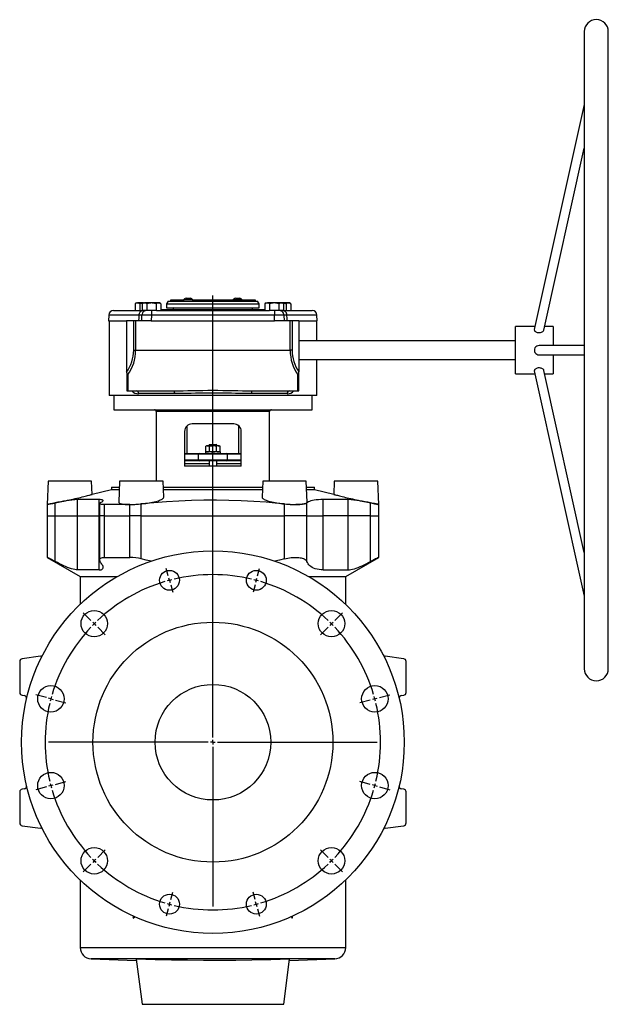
# Model space of a CAD drawing. Extents: x -1180 to 540, y -196 to 1688.
# Tile 3 of 3: x -83 to 540, y 645 to 1688. Entities that reach past the tile are written whole.
import ezdxf

# ---------------------------------------------------------------- set-up
doc = ezdxf.new("R2010")
doc.units = 0
doc.layers.get('0').update_dxf_attribs({"linetype": 'CONTINUOUS'})
doc.layers.add('FORMAT', color=7, linetype='CONTINUOUS')

# ---------------------------------------------------------------- blocks, each defined once
blk = doc.blocks.new('SW_CENTERMARKSYMBOL_1')
at = {"layer": 'FORMAT', "color": 0}
for p, q in [((45.9, -166.5), (45.9, 301.7)), ((-1.3, 4.8), (-3.4, 12.6)), ((93.2, 4.8), (95.2, 12.6)), ((0, 0), (-0.6, 2.4)), ((0, 0), (0.6, -2.4)), ((91.9, 0), (91.2, -2.4)), ((91.9, 0), (92.5, 2.4)), ((1.3, -4.8), (3.4, -12.6)), ((90.6, -4.8), (88.5, -12.6)), ((-83.1, -42.4), (-91.2, -34.3)), ((175, -42.4), (183.1, -34.3)), ((-79.6, -45.9), (-81.3, -44.2)), ((-79.6, -45.9), (-77.8, -47.7)), ((-76, -49.5), (-67.9, -57.6)), ((167.9, -49.5), (159.8, -57.6)), ((171.5, -45.9), (169.7, -47.7)), ((171.5, -45.9), (173.2, -44.2)), ((-130.3, -124.2), (-141.4, -121.2)), ((-125.5, -125.5), (-127.9, -124.9)), ((217.4, -125.5), (219.8, -124.9)), ((222.2, -124.2), (233.3, -121.2)), ((-125.5, -125.5), (-123.1, -126.2)), ((-120.7, -126.8), (-109.6, -129.8)), ((212.6, -126.8), (201.5, -129.8)), ((217.4, -125.5), (215, -126.2)), ((40.9, -171.5), (-128, -171.5)), ((45.9, -171.5), (43.4, -171.5)), ((45.9, -171.5), (45.9, -169)), ((45.9, -171.5), (45.9, -174)), ((45.9, -171.5), (48.4, -171.5)), ((45.9, -176.5), (45.9, -345.4)), ((50.9, -171.5), (219.9, -171.5)), ((-130.3, -218.7), (-141.4, -221.7)), ((-125.5, -217.4), (-127.9, -218)), ((-125.5, -217.4), (-123.1, -216.7)), ((-120.7, -216.1), (-109.6, -213.1)), ((212.6, -216.1), (201.5, -213.1)), ((217.4, -217.4), (215, -216.7)), ((217.4, -217.4), (219.8, -218)), ((222.2, -218.7), (233.3, -221.7)), ((-76, -293.4), (-67.9, -285.3)), ((167.9, -293.4), (159.8, -285.3)), ((-83.1, -300.5), (-91.2, -308.6)), ((-79.6, -297), (-81.3, -298.7)), ((-79.6, -297), (-77.8, -295.2)), ((171.5, -297), (169.7, -295.2)), ((171.5, -297), (173.2, -298.7)), ((175, -300.5), (183.1, -308.6)), ((1.3, -338.1), (3.4, -330.3)), ((90.6, -338.1), (88.5, -330.3)), ((0, -342.9), (-0.6, -345.3)), ((0, -342.9), (0.6, -340.5)), ((91.9, -342.9), (91.2, -340.5)), ((91.9, -342.9), (92.5, -345.3)), ((-1.3, -347.7), (-3.4, -355.5)), ((93.2, -347.7), (95.2, -355.5))]:
    blk.add_line(p, q, dxfattribs=at)
for start, end in [(105, 105.807), (104.193, 105), (76.614, 103.386), (75, 75.807), (74.193, 75), (106.614, 133.386), (46.614, 73.386), (136.614, 163.386), (135, 135.807), (134.193, 135), (45, 45.807), (44.193, 45), (16.614, 43.386), (164.193, 165), (15, 15.807), (166.614, 193.386), (165, 165.807), (14.193, 15), (346.614, 13.386), (194.193, 195), (195, 195.807), (344.193, 345), (345, 345.807), (196.614, 223.386), (316.614, 343.386), (224.193, 225), (225, 225.807), (226.614, 253.386), (286.614, 313.386), (314.193, 315), (315, 315.807), (254.193, 255), (255, 255.807), (284.193, 285), (285, 285.807), (256.614, 283.386)]:
    blk.add_arc((45.9, -171.5), 177.5, start, end, dxfattribs=at)

msp = doc.modelspace()

# ---------------------------------------------------------------- linework, layer by layer
at = {"color": 7, "linetype": 'CONTINUOUS'}
for p, q in [((514.9, 1675), (514.9, 1000.4)), ((540.3, 1000.4), (540.3, 1675)), ((514.9, 1597.9), (462, 1359.6)), ((472.2, 1359), (514.9, 1551.7)), ((40.8, 1387.7), (39.4, 1386.9)), ((39.4, 1386.9), (39.4, 1379.7)), ((40.8, 1387.7), (41.9, 1387.7)), ((48.3, 1387.7), (41.9, 1387.7)), ((44.3, 1386.9), (44.3, 1379.7)), ((48.3, 1387.7), (46.9, 1386.9)), ((46.9, 1386.9), (46.9, 1379.7)), ((48.3, 1387.7), (49.4, 1387.7)), ((56.8, 1387.7), (49.4, 1387.7)), ((51.8, 1386.9), (51.8, 1379.7)), ((64.1, 1387.7), (56.8, 1387.7)), ((61.7, 1386.9), (61.7, 1379.7)), ((65.3, 1387.7), (64.1, 1387.7)), ((66.6, 1386.9), (65.3, 1387.7)), ((66.6, 1386.9), (66.6, 1379.7)), ((74.5, 1389.7), (72.8, 1386.7)), ((72.8, 1386.7), (72.8, 1382.7)), ((72.8, 1386.7), (170.8, 1386.7)), ((74.5, 1389.7), (169, 1389.7)), ((76.8, 1390.7), (76.8, 1389.7)), ((90.6, 1390.7), (76.8, 1390.7)), ((90.6, 1390.9), (90.6, 1389.7)), ((100.6, 1390.9), (90.6, 1390.9)), ((94.4, 1392.6), (93.3, 1392.6)), ((96.7, 1392.6), (94.4, 1392.6)), ((97.9, 1392.6), (96.7, 1392.6)), ((100.6, 1389.7), (100.6, 1390.9)), ((162.9, 1390.7), (100.6, 1390.7)), ((142.9, 1390.9), (142.9, 1390.7)), ((152.9, 1390.9), (142.9, 1390.9)), ((146.8, 1392.6), (145.6, 1392.6)), ((149.1, 1392.6), (146.8, 1392.6)), ((150.2, 1392.6), (149.1, 1392.6)), ((152.9, 1390.7), (152.9, 1390.9)), ((162.9, 1390.7), (162.9, 1389.7)), ((166.8, 1390.7), (162.9, 1390.7)), ((166.8, 1389.7), (166.8, 1390.7)), ((170.8, 1386.7), (169, 1389.7)), ((170.8, 1382.7), (170.8, 1386.7)), ((178.3, 1387.7), (176.9, 1386.9)), ((176.9, 1386.9), (176.9, 1379.7)), ((178.3, 1387.7), (179.4, 1387.7)), ((186.8, 1387.7), (179.4, 1387.7)), ((181.8, 1386.9), (181.8, 1379.7)), ((194.1, 1387.7), (186.8, 1387.7)), ((191.7, 1386.9), (191.7, 1379.7)), ((195.3, 1387.7), (194.1, 1387.7)), ((196.6, 1386.9), (195.3, 1387.7)), ((201.6, 1387.7), (195.3, 1387.7)), ((196.6, 1386.9), (196.6, 1379.7)), ((199.2, 1386.9), (199.2, 1379.7)), ((202.8, 1387.7), (201.6, 1387.7)), ((204.1, 1386.9), (202.8, 1387.7)), ((204.1, 1386.9), (204.1, 1379.7)), ((16.6, 1379.7), (46.9, 1379.7)), ((51.8, 1379.7), (46.9, 1379.7)), ((61.7, 1379.7), (51.8, 1379.7)), ((61.9, 1379.7), (61.7, 1379.7)), ((61.9, 1379.7), (181.7, 1379.7)), ((66.6, 1380.7), (176.9, 1380.7)), ((72.8, 1382.7), (170.8, 1382.7)), ((80.3, 1382.7), (79.8, 1382.2)), ((79.8, 1382.2), (79.8, 1380.7)), ((163.8, 1382.2), (79.8, 1382.2)), ((163.8, 1382.2), (163.3, 1382.7)), ((163.8, 1380.7), (163.8, 1382.2)), ((181.8, 1379.7), (181.7, 1379.7)), ((191.7, 1379.7), (181.8, 1379.7)), ((196.6, 1379.7), (191.7, 1379.7)), ((196.6, 1379.7), (226.9, 1379.7)), ((11.6, 1374.8), (11.4, 1368.7)), ((11.4, 1368.7), (30.4, 1368.7)), ((11.8, 1368.7), (11.8, 1289.7)), ((30.4, 1368.7), (30.4, 1314.3)), ((37.9, 1368.7), (30.4, 1368.7)), ((40, 1368.7), (37.9, 1368.7)), ((53.6, 1368.7), (40, 1368.7)), ((46.4, 1368.7), (46.6, 1374.8)), ((56.4, 1368.7), (53.6, 1368.7)), ((56.4, 1368.7), (187.1, 1368.7)), ((189.9, 1368.7), (187.1, 1368.7)), ((203.5, 1368.7), (189.9, 1368.7)), ((196.9, 1374.8), (197.1, 1368.7)), ((205.6, 1368.7), (203.5, 1368.7)), ((212.8, 1368.7), (205.6, 1368.7)), ((212.8, 1368.7), (212.8, 1314.9)), ((212.8, 1368.7), (232.1, 1368.7)), ((231.8, 1347.7), (231.8, 1368.7)), ((232.1, 1368.7), (231.9, 1374.8)), ((462.7, 1362.7), (442.1, 1362.7)), ((442.1, 1312.7), (442.1, 1362.7)), ((482.1, 1362.7), (473, 1362.7)), ((482.1, 1362.7), (482.1, 1342.7)), ((442.1, 1347.7), (212.8, 1347.7)), ((514.9, 1342.7), (467, 1342.7)), ((212.8, 1327.7), (442.1, 1327.7)), ((231.8, 1289.7), (231.8, 1327.7)), ((467, 1332.7), (514.9, 1332.7)), ((482.1, 1332.7), (482.1, 1312.7)), ((212.8, 1312.1), (212.8, 1314.9)), ((462, 1315.7), (514.9, 1077.4)), ((514.9, 1123.6), (472.2, 1316.3)), ((30.8, 1312.9), (30.8, 1312.1)), ((30.8, 1312.1), (30.8, 1311.6)), ((30.8, 1311.6), (30.8, 1294.8)), ((212.8, 1311.6), (212.8, 1312.1)), ((212.8, 1294.8), (212.8, 1311.6)), ((442.1, 1312.7), (462.7, 1312.7)), ((473, 1312.7), (482.1, 1312.7)), ((31.8, 1294.7), (80, 1294.7)), ((163.5, 1294.7), (211.8, 1294.7)), ((121.8, 1289.7), (11.8, 1289.7)), ((16.8, 1289.7), (16.8, 1274.7)), ((231.8, 1289.7), (121.8, 1289.7)), ((226.8, 1274.7), (226.8, 1289.7)), ((16.8, 1274.7), (226.8, 1274.7)), ((61.8, 1272.7), (61.8, 1198.9)), ((181.8, 1198.9), (181.8, 1272.7)), ((91.8, 1251.7), (91.8, 1215)), ((94.3, 1257.5), (94.3, 1228.5)), ((143.8, 1259.7), (99.8, 1259.7)), ((149.3, 1228.5), (149.3, 1257.5)), ((151.8, 1215), (151.8, 1251.7)), ((115.3, 1236.6), (114.3, 1236)), ((114.3, 1230.6), (114.3, 1236)), ((114.3, 1230.6), (115.3, 1230.1)), ((115.3, 1236.6), (116.1, 1236.6)), ((116.1, 1236.6), (121.7, 1236.6)), ((118.3, 1238), (117.8, 1237.5)), ((117.8, 1237.5), (117.8, 1236.6)), ((125.8, 1237.5), (117.8, 1237.5)), ((118, 1230.6), (118, 1236)), ((118.3, 1238), (125.3, 1238)), ((127.4, 1236.6), (121.7, 1236.6)), ((125.8, 1237.5), (125.3, 1238)), ((125.5, 1230.6), (125.5, 1236)), ((125.8, 1236.6), (125.8, 1237.5)), ((127.4, 1236.6), (128.3, 1236.6)), ((129.3, 1236), (128.3, 1236.6)), ((128.3, 1230.1), (129.3, 1230.6)), ((129.3, 1230.6), (129.3, 1236)), ((91.8, 1228.5), (107.2, 1228.5)), ((107.2, 1220.5), (91.8, 1220.5)), ((107.2, 1228.5), (136.3, 1228.5)), ((136.3, 1220.5), (107.2, 1220.5)), ((113.8, 1230.1), (113.8, 1228.5)), ((129.8, 1230.1), (113.8, 1230.1)), ((117.8, 1220.5), (117.8, 1215)), ((125.8, 1215), (125.8, 1220.5)), ((129.8, 1228.5), (129.8, 1230.1)), ((136.3, 1228.5), (151.8, 1228.5)), ((151.8, 1220.5), (136.3, 1220.5)), ((151.8, 1215), (91.8, 1215)), ((-52.7, 1198.9), (-53.7, 1174.4)), ((-6.7, 1198.9), (-52.7, 1198.9)), ((-6.2, 1185.1), (-6.7, 1198.9)), ((14.3, 1189.7), (-6.2, 1185.1)), ((14.3, 1192.7), (14.3, 1189.7)), ((14.3, 1192.7), (22.8, 1192.7)), ((22.6, 1189.7), (14.3, 1189.7)), ((23, 1198.9), (22.1, 1176.8)), ((69, 1198.9), (23, 1198.9)), ((69.7, 1182.1), (69, 1198.9)), ((69.3, 1192.7), (174.3, 1192.7)), ((174.1, 1189.7), (69.4, 1189.7)), ((174.5, 1198.9), (173.8, 1182.1)), ((220.5, 1198.9), (174.5, 1198.9)), ((221.4, 1176.8), (220.5, 1198.9)), ((220.8, 1192.7), (229.3, 1192.7)), ((229.3, 1189.7), (220.9, 1189.7)), ((229.3, 1189.7), (229.3, 1192.7)), ((249.7, 1185.1), (229.3, 1189.7)), ((250.3, 1198.9), (249.7, 1185.1)), ((296.3, 1198.9), (250.3, 1198.9)), ((297.3, 1174.4), (296.3, 1198.9)), ((1.4, 1179.5), (-21.5, 1179.5)), ((265, 1179.5), (238.6, 1179.5)), ((-53.7, 1174.4), (-53.7, 1162.4)), ((1.9, 1175.4), (1.9, 1162.4)), ((34, 1174.4), (7.1, 1174.4)), ((297.3, 1162.4), (297.3, 1174.4)), ((-53.7, 1162.4), (-53.7, 1118.4)), ((1.9, 1162.4), (1.9, 1115.6)), ((297.3, 1118.4), (297.3, 1162.4)), ((-53.7, 1118.4), (-18.7, 1098.1)), ((7.1, 1118.4), (34, 1118.4)), ((262.3, 1098.1), (297.3, 1118.4)), ((1.4, 1105.1), (-21.5, 1105.1)), ((238.6, 1105.1), (265, 1105.1)), ((-18.7, 1098.1), (-18.7, 1068.5)), ((-18.7, 1098.1), (20.7, 1098.1)), ((222.8, 1098.1), (262.3, 1098.1)), ((262.3, 1068.5), (262.3, 1098.1)), ((-60.6, 1013.7), (-80.1, 1011.1)), ((323.6, 1011.1), (304.1, 1013.7)), ((-82.7, 1008.1), (-82.7, 975.3)), ((326.3, 975.3), (326.3, 1008.1)), ((-80.1, 972.3), (-78, 972)), ((321.6, 972), (323.6, 972.3)), ((-82.7, 870), (-82.7, 837.2)), ((-78, 873.3), (-80.1, 873)), ((323.6, 873), (321.6, 873.3)), ((326.3, 837.2), (326.3, 870)), ((-80.1, 834.2), (-60.6, 831.6)), ((304.1, 831.6), (323.6, 834.2)), ((-18.7, 776.8), (-18.7, 705.2)), ((262.3, 705.2), (262.3, 776.8)), ((37.4, 738.6), (37.5, 736.3)), ((37.5, 736.3), (38.4, 738.1)), ((37.5, 736.3), (39.1, 737.8)), ((204.5, 737.8), (206, 736.3)), ((206, 736.3), (205.1, 738.1)), ((206, 736.3), (206.1, 738.6)), ((-7.2, 693.3), (40.6, 691.6)), ((40.5, 692.8), (46.8, 645.2)), ((196.8, 645.2), (203, 692.8)), ((202.9, 691.6), (250.7, 693.3)), ((46.8, 645.2), (196.8, 645.2))]:
    msp.add_line(p, q, dxfattribs=at)
at = {"color": 8, "linetype": 'CONTINUOUS'}
for p, q in [((56.6, 1379.7), (56.6, 1374.8)), ((186.9, 1379.7), (186.9, 1374.8)), ((43.7, 1374.8), (11.6, 1374.8)), ((37.9, 1337.7), (37.9, 1368.7)), ((40, 1368.7), (40, 1337.7)), ((56.6, 1374.8), (56.4, 1368.7)), ((186.9, 1374.8), (56.6, 1374.8)), ((187.1, 1368.7), (186.9, 1374.8)), ((231.9, 1374.8), (199.8, 1374.8)), ((203.5, 1337.7), (203.5, 1368.7)), ((205.6, 1368.7), (205.6, 1337.7)), ((37.9, 1337.7), (40, 1337.7)), ((40, 1337.7), (203.5, 1337.7)), ((205.6, 1337.7), (203.5, 1337.7)), ((31.8, 1311.5), (31.8, 1294.7)), ((211.8, 1294.7), (211.8, 1311.5)), ((81.1, 1291.7), (43.1, 1291.7)), ((200.4, 1291.7), (162.4, 1291.7)), ((181.8, 1272.7), (61.8, 1272.7)), ((106.4, 1227.5), (91.8, 1227.5)), ((91.8, 1221.5), (106.4, 1221.5)), ((137.1, 1227.5), (106.4, 1227.5)), ((106.4, 1221.5), (106.4, 1227.5)), ((106.4, 1221.5), (137.1, 1221.5)), ((137.1, 1221.5), (137.1, 1227.5)), ((151.8, 1227.5), (137.1, 1227.5)), ((137.1, 1221.5), (151.8, 1221.5)), ((117.8, 1217.5), (91.8, 1217.5)), ((151.8, 1217.5), (125.8, 1217.5)), ((-21.5, 1162.4), (-21.5, 1179.5)), ((1.4, 1162.4), (1.4, 1179.5)), ((238.6, 1162.4), (238.6, 1179.5)), ((265, 1162.4), (265, 1179.5)), ((-45.2, 1162.4), (-45.2, 1176.1)), ((7.1, 1162.4), (7.1, 1174.4)), ((34, 1162.4), (34, 1174.4)), ((46, 1162.4), (46, 1175)), ((197.5, 1162.4), (197.5, 1175)), ((221.1, 1162.4), (221.1, 1176.1)), ((288.7, 1162.4), (288.7, 1176.1)), ((-53.7, 1162.4), (-45.2, 1162.4)), ((-45.2, 1114), (-45.2, 1162.4)), ((-45.2, 1162.4), (-21.5, 1162.4)), ((-21.5, 1105.1), (-21.5, 1162.4)), ((-21.5, 1162.4), (1.4, 1162.4)), ((1.4, 1105.1), (1.4, 1162.4)), ((1.9, 1162.4), (1.4, 1162.4)), ((7.1, 1162.4), (1.9, 1162.4)), ((7.1, 1162.4), (34, 1162.4)), ((7.1, 1118.4), (7.1, 1162.4)), ((46, 1162.4), (34, 1162.4)), ((34, 1118.4), (34, 1162.4)), ((46, 1116.7), (46, 1162.4)), ((46, 1162.4), (197.5, 1162.4)), ((197.5, 1116.7), (197.5, 1162.4)), ((221.1, 1162.4), (197.5, 1162.4)), ((221.1, 1114), (221.1, 1162.4)), ((221.1, 1162.4), (238.6, 1162.4)), ((238.6, 1105.1), (238.6, 1162.4)), ((265, 1162.4), (238.6, 1162.4)), ((265, 1105.1), (265, 1162.4)), ((288.7, 1162.4), (265, 1162.4)), ((288.7, 1114), (288.7, 1162.4)), ((288.7, 1162.4), (297.3, 1162.4)), ((-18.7, 705.2), (121.8, 705.2)), ((121.8, 705.2), (262.3, 705.2)), ((250.7, 693.3), (-7.2, 693.3))]:
    msp.add_line(p, q, dxfattribs=at)
at = {"color": 8, "linetype": 'CONTINUOUS', "flags": 128}
for points in [[(43.7, 1374.8), (43.7, 1375.4), (43.8, 1376), (43.9, 1376.6), (44.1, 1377.1), (44.3, 1377.6), (44.6, 1378), (44.9, 1378.5), (45.2, 1378.8), (45.6, 1379.1), (46, 1379.3), (46.4, 1379.5), (46.8, 1379.6), (47.2, 1379.7)], [(196.3, 1379.7), (196.7, 1379.6), (197.1, 1379.5), (197.5, 1379.3), (197.9, 1379.1), (198.3, 1378.8), (198.6, 1378.5), (198.9, 1378), (199.2, 1377.6), (199.4, 1377.1), (199.6, 1376.6), (199.7, 1376), (199.8, 1375.4), (199.8, 1374.8)], [(43.5, 1368.7), (43.6, 1372.1), (43.7, 1374.8)], [(199.8, 1374.8), (200, 1371.4), (200, 1368.7)], [(80, 1294.7), (85.1, 1294.7), (90.2, 1294.8), (95.4, 1294.9), (100.6, 1295), (105.9, 1295.1), (111.1, 1295.2), (116.3, 1295.3), (121.6, 1295.3), (126.9, 1295.3), (132.2, 1295.2), (137.5, 1295.1), (142.8, 1295), (148, 1294.9), (153.2, 1294.8), (158.4, 1294.7), (163.5, 1294.7)], [(80, 1294.7), (80.2, 1294.6), (80.3, 1294.5), (80.5, 1294.3), (80.6, 1294.1), (80.8, 1293.8), (80.9, 1293.4), (81, 1293), (81, 1292.6), (81.1, 1292.1), (81.1, 1291.7)], [(163.5, 1294.7), (163.3, 1294.6), (163.2, 1294.5), (163, 1294.3), (162.9, 1294.1), (162.7, 1293.8), (162.6, 1293.4), (162.5, 1293), (162.5, 1292.6), (162.4, 1292.1), (162.4, 1291.7)], [(162.4, 1291.7), (158.3, 1291.7), (154.2, 1291.8), (150, 1291.8), (145.8, 1292), (141.6, 1292.1), (137.3, 1292.2), (132.2, 1292.3), (127.1, 1292.3), (121.9, 1292.4), (116.8, 1292.3), (112.2, 1292.3), (107.7, 1292.2), (103.2, 1292.1), (98.7, 1292), (94.2, 1291.9), (89.8, 1291.8), (85.4, 1291.7), (81.1, 1291.7)]]:
    msp.add_lwpolyline(points, dxfattribs=at)
at = {"color": 7, "linetype": 'CONTINUOUS', "flags": 128}
for points in [[(462.1, 1359.6), (462, 1359.3), (462.1, 1358.9), (462.3, 1358.4), (462.6, 1358), (463.1, 1357.6), (463.6, 1357.2), (464.3, 1356.9), (465, 1356.6), (465.8, 1356.5), (466.4, 1356.4), (467, 1356.4)], [(467, 1356.4), (467.9, 1356.4), (468.7, 1356.6), (469.5, 1356.8), (470.3, 1357.1), (470.9, 1357.5), (471.5, 1357.9), (471.8, 1358.4), (472.1, 1358.8), (472.1, 1359)], [(472.1, 1316.3), (472.1, 1316.4), (472, 1316.8), (471.7, 1317.2), (471.2, 1317.6), (470.7, 1317.9), (470.1, 1318.3), (469.3, 1318.6), (468.5, 1318.8), (467.6, 1318.9), (466.8, 1318.9), (465.9, 1318.9), (465.1, 1318.7), (464.3, 1318.4), (463.7, 1318.1), (463.1, 1317.7), (462.6, 1317.3), (462.3, 1316.9), (462.1, 1316.4), (462, 1316), (462.1, 1315.7)], [(-53.7, 1174.4), (-53.7, 1174.4), (-53.6, 1174.4), (-53.4, 1174.4), (-53.1, 1174.5), (-52.6, 1174.6), (-52, 1174.7), (-51.1, 1174.9), (-50.1, 1175.1), (-49, 1175.3), (-47.8, 1175.5), (-46.4, 1175.8), (-45, 1176.1), (-43.4, 1176.4), (-41.7, 1176.8), (-39.9, 1177.1), (-38.1, 1177.5), (-36.2, 1177.9), (-34.3, 1178.3), (-32.2, 1178.8), (-30.2, 1179.2), (-28.2, 1179.7), (-26.2, 1180.1), (-24.2, 1180.6), (-22.2, 1181.1), (-20.3, 1181.5), (-18.5, 1181.9), (-16.7, 1182.4), (-15, 1182.8), (-13.5, 1183.2), (-12.1, 1183.5), (-10.8, 1183.8), (-9.6, 1184.2), (-8.7, 1184.4), (-7.9, 1184.6), (-7.2, 1184.8), (-6.7, 1184.9), (-6.3, 1185), (-6.2, 1185.1)], [(3.5, 1176.8), (4.4, 1177.2), (5, 1177.7), (5.4, 1178.1), (5.6, 1178.4), (5.6, 1178.6), (5.4, 1178.8), (5.1, 1179), (4.7, 1179.2), (4.1, 1179.3), (3.4, 1179.4), (2.6, 1179.5), (1.4, 1179.5)], [(34, 1174.4), (35.6, 1174.4), (37.3, 1174.4), (39, 1174.5), (40.9, 1174.6), (42.8, 1174.7), (44.8, 1174.9), (46.7, 1175.1), (48.7, 1175.3), (50.6, 1175.5), (52.5, 1175.8), (54.4, 1176.1), (56.2, 1176.4), (58, 1176.8), (59.6, 1177.1), (61.2, 1177.5), (62.7, 1177.9), (64.1, 1178.4), (65.3, 1178.8), (66.4, 1179.2), (67.3, 1179.7), (68.1, 1180.1), (68.8, 1180.6), (69.3, 1181.1), (69.6, 1181.5), (69.7, 1182), (69.7, 1182.1)], [(197.5, 1175), (187.8, 1175.9), (178.2, 1176.7), (165, 1177.6), (151.8, 1178.3), (138.7, 1178.7), (125.5, 1178.9), (112.3, 1178.9), (99, 1178.5), (85.8, 1178), (72.5, 1177.2), (59.2, 1176.2), (46, 1175)], [(173.8, 1182.1), (173.8, 1181.9), (174, 1181.5), (174.3, 1181.1), (174.7, 1180.6), (175.3, 1180.2), (176.2, 1179.7), (177.1, 1179.2), (178.2, 1178.8), (179.5, 1178.4), (180.9, 1177.9), (182.4, 1177.5), (184.1, 1177.1), (185.8, 1176.7), (187.6, 1176.4), (189.5, 1176), (191.5, 1175.7), (193.5, 1175.5), (195.5, 1175.2), (197.5, 1175), (199.5, 1174.8), (201.5, 1174.7), (203.5, 1174.5), (205.4, 1174.4), (207.3, 1174.4), (208.4, 1174.4), (209.5, 1174.4)], [(238.6, 1179.5), (235.9, 1179.5), (233.5, 1179.4), (231.2, 1179.2), (229, 1178.9), (227.1, 1178.5), (225.4, 1178.1), (224, 1177.7), (222.9, 1177.2), (221.9, 1176.6), (221.1, 1176.1)], [(249.7, 1185.1), (249.8, 1185), (250, 1185), (250.4, 1184.9), (251, 1184.7), (251.7, 1184.5), (252.5, 1184.3), (253.5, 1184.1), (254.6, 1183.8), (255.9, 1183.5), (257.2, 1183.1), (258.7, 1182.7), (260.3, 1182.3), (262, 1181.9), (263.8, 1181.5), (265.7, 1181.1), (267.6, 1180.6), (269.6, 1180.2), (271.6, 1179.7), (273.6, 1179.3), (275.7, 1178.8), (277.7, 1178.4), (279.7, 1177.9), (281.7, 1177.5), (283.6, 1177.1), (285.4, 1176.7), (287.1, 1176.4), (288.8, 1176), (290.3, 1175.7), (291.7, 1175.5), (292.9, 1175.2), (294, 1175), (295, 1174.8), (295.7, 1174.7), (296.4, 1174.5), (296.8, 1174.4), (297.1, 1174.4), (297.2, 1174.4), (297.3, 1174.4)], [(-45.2, 1176.1), (-46.7, 1175.8), (-48, 1175.5), (-49.2, 1175.2), (-50.4, 1175), (-51.3, 1174.8), (-52.1, 1174.7), (-52.8, 1174.5), (-53.3, 1174.4), (-53.6, 1174.4), (-53.7, 1174.4)], [(7.1, 1174.4), (5.9, 1174.4), (4.9, 1174.4), (4, 1174.5), (3.2, 1174.7), (2.6, 1174.8), (2.2, 1175), (2, 1175.2), (1.9, 1175.5), (2.1, 1175.8), (2.4, 1176.1), (2.8, 1176.4), (3.5, 1176.8)], [(22.1, 1176.8), (22.1, 1176.7), (22.2, 1176.4), (22.5, 1176), (22.9, 1175.7), (23.5, 1175.5), (24.3, 1175.2), (25.2, 1175), (26.3, 1174.8), (27.5, 1174.7), (28.9, 1174.5), (30.3, 1174.4), (31.9, 1174.4), (32.9, 1174.4), (34, 1174.4)], [(209.5, 1174.4), (211, 1174.4), (212.5, 1174.4), (213.8, 1174.5), (215.2, 1174.6), (216.5, 1174.7), (217.6, 1174.9), (218.6, 1175.1), (219.5, 1175.3), (220.2, 1175.5), (220.7, 1175.8), (221.1, 1176.1), (221.3, 1176.4), (221.4, 1176.8)], [(221.1, 1176.1), (220.7, 1175.8), (220.1, 1175.5), (219.4, 1175.2), (218.4, 1175), (217.4, 1174.8), (216.2, 1174.7), (214.9, 1174.5), (213.4, 1174.4), (211.5, 1174.4), (209.5, 1174.4)], [(297.3, 1174.4), (297.2, 1174.4), (297, 1174.4), (296.7, 1174.5), (296.2, 1174.6), (295.5, 1174.7), (294.7, 1174.9), (293.8, 1175), (292.7, 1175.3), (291.4, 1175.5), (290.1, 1175.8), (288.7, 1176.1)], [(-45.2, 1114), (-46.6, 1114.7), (-47.9, 1115.4), (-49.1, 1116), (-50.2, 1116.6), (-51.2, 1117.1), (-52, 1117.5), (-52.7, 1117.8), (-53.2, 1118.1), (-53.4, 1118.2), (-53.6, 1118.3), (-53.7, 1118.3), (-53.7, 1118.4)], [(3.5, 1112.2), (2.8, 1113.1), (2.3, 1114.1), (2, 1114.9), (1.9, 1115.5), (2, 1116.1), (2.2, 1116.6), (2.5, 1117), (3.1, 1117.5), (3.8, 1117.9), (4.8, 1118.2), (5.9, 1118.3), (7.1, 1118.4)], [(56.3, 1114.3), (51.1, 1115.5), (46, 1116.7)], [(197.5, 1116.7), (192.4, 1115.5), (187.2, 1114.3)], [(197.5, 1116.7), (199.3, 1117.2), (201.1, 1117.5), (202.9, 1117.8), (204.7, 1118.1), (206.4, 1118.2), (208, 1118.3), (209.5, 1118.4), (211.1, 1118.3), (212.6, 1118.2), (214, 1118), (215.3, 1117.8), (216.4, 1117.5), (217.5, 1117.1), (218.5, 1116.7), (219.3, 1116.2), (220.1, 1115.5), (220.7, 1114.8), (221.1, 1114)], [(297.3, 1118.4), (297.2, 1118.3), (297, 1118.2), (296.6, 1118), (296.1, 1117.8), (295.5, 1117.5), (294.8, 1117.1), (293.9, 1116.7), (292.9, 1116.2), (292, 1115.7), (291, 1115.2), (289.9, 1114.6), (288.7, 1114)], [(-21.5, 1105.1), (-22.9, 1105.2), (-24.4, 1105.4), (-26.1, 1105.8), (-27.9, 1106.3), (-30, 1107), (-32.1, 1107.8), (-34.1, 1108.6), (-36.1, 1109.5), (-38.3, 1110.5), (-40.5, 1111.6), (-42.8, 1112.8), (-45.2, 1114)], [(1.4, 1105.1), (2.5, 1105.1), (3.5, 1105.3), (4.3, 1105.6), (4.9, 1106.1), (5.3, 1106.6), (5.5, 1107.2), (5.6, 1108), (5.5, 1108.8), (5.1, 1109.7), (4.7, 1110.5), (4.2, 1111.3), (3.5, 1112.2)], [(238.6, 1105.1), (236.3, 1105.2), (234.1, 1105.4), (232, 1105.8), (230.1, 1106.3), (228.3, 1107), (226.7, 1107.8), (225.5, 1108.6), (224.4, 1109.5), (223.4, 1110.5), (222.5, 1111.6), (221.8, 1112.8), (221.1, 1114)], [(265, 1105.1), (266.4, 1105.2), (267.9, 1105.4), (269.6, 1105.8), (271.5, 1106.3), (273.5, 1107), (275.6, 1107.8), (277.6, 1108.6), (279.6, 1109.5), (281.8, 1110.5), (284, 1111.6), (286.3, 1112.8), (288.7, 1114)], [(203, 692.8), (183, 692.3), (163, 692), (146, 691.7), (128.9, 691.6), (111.9, 691.6), (94.9, 691.8), (77.8, 692), (60.8, 692.3), (40.5, 692.8)]]:
    msp.add_lwpolyline(points, dxfattribs=at)
at = {"color": 7, "linetype": 'CONTINUOUS'}
for centre, radius in [((121.8, 922.7), 202.5), ((75.8, 1094.1), 10.5), ((167.7, 1094.1), 10.5), ((-3.8, 1048.2), 14), ((247.3, 1048.2), 14), ((121.8, 922.7), 127), ((-49.7, 968.6), 14), ((121.8, 922.7), 61.2), ((293.2, 968.6), 14), ((-49.7, 876.7), 14), ((293.2, 876.7), 14), ((-3.8, 797.1), 14), ((247.3, 797.1), 14), ((75.8, 751.2), 10.5), ((167.7, 751.2), 10.5)]:
    msp.add_circle(centre, radius, dxfattribs=at)
for centre, radius, start, end in [((527.6, 1675), 12.7, 0, 180), ((42.1, 1382.7), 4.93, 92.0898, 122.2942), ((41.7, 1382.7), 4.94, 57.7366, 87.8793), ((49.3, 1371.1), 16.5, 93.7945, 107.3339), ((49.6, 1382.7), 4.93, 92.0898, 122.2942), ((49.2, 1382.7), 4.94, 57.7366, 87.8793), ((57, 1370.1), 17.6, 90.6732, 106.9147), ((56.5, 1370.1), 17.6, 73.0846, 89.3276), ((64.3, 1382.7), 4.92, 92.0491, 122.3349), ((63.9, 1382.7), 4.93, 57.7111, 87.9048), ((93.6, 1389.2), 3.45, 95.1206, 150.5129), ((97.6, 1389.2), 3.45, 29.4871, 84.857), ((145.9, 1389.2), 3.45, 95.1206, 150.5129), ((149.9, 1389.2), 3.45, 29.4871, 84.857), ((179.6, 1382.7), 4.93, 92.0899, 122.2942), ((179.2, 1382.7), 4.94, 57.7367, 87.8793), ((187, 1370.1), 17.6, 90.6731, 106.9147), ((186.5, 1370.1), 17.6, 73.0846, 89.3276), ((194.3, 1382.7), 4.92, 92.049, 122.3351), ((193.9, 1382.7), 4.93, 57.7111, 87.9049), ((194.2, 1371.1), 16.5, 72.6656, 86.2049), ((201.8, 1382.7), 4.92, 92.049, 122.3351), ((201.4, 1382.7), 4.93, 57.7111, 87.9049), ((16.6, 1374.7), 5, 90, 178), ((51.6, 1374.7), 5, 151.1959, 178), ((51.7, 1374.5), 5.23, 106.7171, 150.1704), ((51.6, 1374.7), 5, 90, 106.1094), ((191.9, 1374.7), 5, 74.3493, 90), ((191.2, 1373.7), 6.17, 33.2553, 69.8572), ((191.9, 1374.7), 5, 2, 28.7767), ((226.9, 1374.7), 5, 2, 90), ((467, 1337.7), 4.98, 89.6587, 270.3505), ((33, 1314.2), 2.57, 177.3608, 211.2475), ((31.8, 1297.7), 3, 250.5288, 270), ((211.8, 1297.7), 3, 270, 289.4712), ((59.8, 1272.7), 2, 0, 90), ((183.8, 1272.7), 2, 90, 180), ((99.8, 1251.7), 8, 90.0024, 179.9977), ((143.8, 1251.7), 8, 0.0137, 89.9862), ((116.2, 1233), 3.53, 91.2178, 123.3445), ((116.3, 1233.8), 3.74, 237.5787, 267.8573), ((116, 1232.8), 3.74, 57.5801, 87.8576), ((116, 1233.6), 3.53, 271.2188, 303.3452), ((121.9, 1223.1), 13.4, 90.6721, 106.9157), ((121.8, 1243), 12.9, 252.7599, 269.6514), ((121.7, 1223.6), 12.9, 72.753, 89.6592), ((121.6, 1243.5), 13.4, 270.673, 286.9157), ((127.5, 1233), 3.6, 91.1928, 123.0147), ((127.5, 1233.9), 3.81, 237.8907, 267.9002), ((127.2, 1232.7), 3.81, 57.8921, 87.9004), ((127.3, 1233.7), 3.6, 271.1937, 303.0154), ((-12.4, 1035), 144.8, 93.6265, 103.0977), ((256.3, 1037.9), 141.9, 76.805, 86.4708), ((33.5, 1299), 124.6, 270.2395, 275.7667), ((210.1, 1299.8), 125.4, 264.251, 269.7429), ((33.3, 1068.1), 50.3, 75.4187, 89.2473), ((-61, 1016.6), 3, 277.5, 332.7824), ((304.5, 1016.6), 3, 207.2176, 262.5), ((-79.7, 1008.1), 3, 97.5, 180), ((323.3, 1008.1), 3, 0, 82.5), ((527.6, 1000.4), 12.7, 180, 0), ((-79.7, 975.3), 3, 180, 262.5), ((-78.4, 969.1), 3, 346.9486, 82.5), ((321.9, 969.1), 3, 97.5, 193.0514), ((323.3, 975.3), 3, 277.5, 0), ((-78.4, 876.2), 3, 277.5, 13.0514), ((321.9, 876.2), 3, 166.9486, 262.5), ((-79.7, 870), 3, 97.5, 180), ((323.3, 870), 3, 0, 82.5), ((-79.7, 837.2), 3, 180, 262.5), ((323.3, 837.2), 3, 277.5, 0), ((-61, 828.7), 3, 27.2176, 82.5), ((304.5, 828.7), 3, 97.5, 152.7824), ((-6.7, 705.2), 12, 180, 268), ((250.3, 705.2), 12, 272, 0)]:
    msp.add_arc(centre, radius, start, end, dxfattribs=at)
at = {"color": 8, "linetype": 'CONTINUOUS'}
for centre, radius, start, end in [((45.1, 1308.8), 66.1, 88.7376, 91.2624), ((51.6, 1239.3), 135.6, 87.8879, 92.1121), ((191.9, 1223.5), 151.4, 88.1082, 91.8918), ((198.4, 1318.3), 56.6, 88.5261, 91.4739), ((-2.1, 1337.7), 40, 324.3612, 0), ((-5.1, 1337.5), 45.1, 324.7998, 0.2025), ((248.7, 1337.5), 45.1, 179.8222, 215.1755), ((245.6, 1337.7), 40, 180, 214.7178), ((34.2, 1316.5), 5.53, 231.7741, 244.0297), ((31.7, 1316.3), 4.78, 258.003, 270.0838), ((209.3, 1316.5), 5.53, 295.9703, 308.2259), ((211.8, 1316.3), 4.78, 269.9162, 281.997), ((42.7, 1300.8), 9.12, 222.0938, 272.403), ((40.4, 1292), 2.68, 352.1469, 78.983), ((200.6, 1301.2), 9.56, 268.854, 316.6746), ((203.1, 1292), 2.68, 101.017, 187.8531), ((107.3, 1227.5), 0.92, 96.6644, 185.388), ((107.3, 1221.4), 0.92, 174.6127, 263.3349), ((136.2, 1227.5), 0.92, 354.612, 83.3356), ((136.2, 1221.4), 0.92, 276.6651, 5.3873)]:
    msp.add_arc(centre, radius, start, end, dxfattribs=at)

# ---------------------------------------------------------------- block references
at = {"layer": 'FORMAT'}
msp.add_blockref('SW_CENTERMARKSYMBOL_1', (75.8, 1094.1), dxfattribs=at)

doc.saveas('drawing.dxf')
